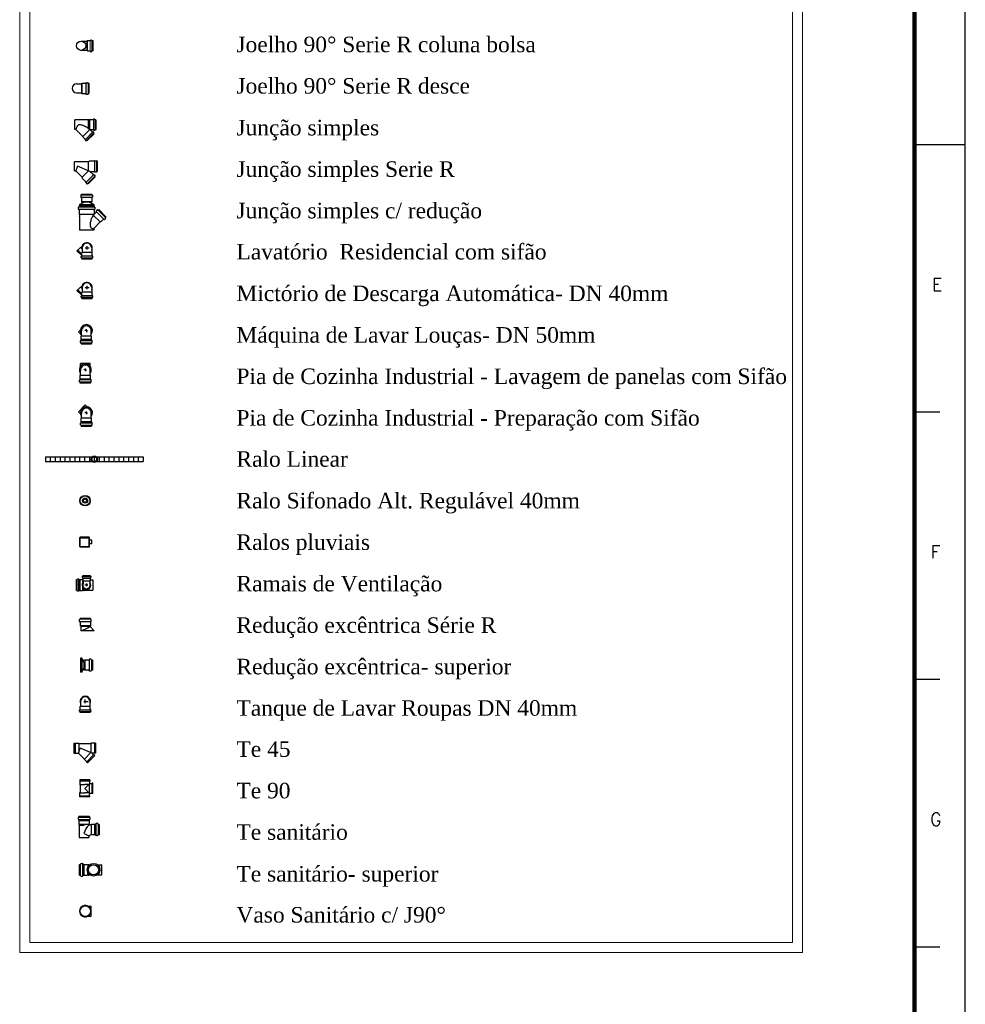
# Model space of a CAD drawing. Header units: millimetres. Extents: x 481 to 729890, y -1 to 83.
# Tile 59 of 60: x 610 to 628, y 45 to 64. Entities that reach past the tile are written whole.
import ezdxf

# ---------------------------------------------------------------- set-up
doc = ezdxf.new("R2010")
doc.units = ezdxf.units.MM
doc.header["$MEASUREMENT"] = 0
for name, color, linetype, lineweight in [('DI-Níveis', 7, 'Continuous', 20), ('DI-Textos', 7, 'Continuous', 20), ('Simbolos', 1, 'Continuous', 30), ('SIMBOLOS INT', 8, 'Continuous', 5), ('Simbolos_int', 1, 'Continuous', 30)]:
    doc.layers.add(name, color=color, linetype=linetype, lineweight=lineweight)
doc.layers.add('Margem', color=4, linetype='Continuous')
doc.styles.add('ROMANS', font='ROMANS')
doc.styles.add('TimesNewRoman', font='times.ttf')

msp = doc.modelspace()

# ---------------------------------------------------------------- linework, layer by layer
at = {"color": 1}
for p, q in [((610.1499, 55.7136), (610.1499, 55.6242)), ((610.1499, 55.7136), (612.0744, 55.7136)), ((610.1499, 55.6242), (612.0744, 55.6242)), ((610.2465, 55.7136), (610.2465, 55.6242)), ((610.3432, 55.7136), (610.3432, 55.6242)), ((610.4384, 55.7136), (610.4384, 55.6242)), ((610.535, 55.7136), (610.535, 55.6242)), ((610.6317, 55.7136), (610.6317, 55.6242)), ((610.7269, 55.7136), (610.7269, 55.6242)), ((610.8236, 55.7136), (610.8236, 55.6242)), ((610.9202, 55.7136), (610.9202, 55.6242)), ((611.0155, 55.7136), (611.0155, 55.6242)), ((611.1121, 55.7136), (611.1121, 55.6242)), ((611.2088, 55.7136), (611.2088, 55.6242)), ((611.304, 55.7136), (611.304, 55.6242)), ((611.4006, 55.7136), (611.4006, 55.6242)), ((611.4973, 55.7136), (611.4973, 55.6242)), ((611.5925, 55.7136), (611.5925, 55.6242)), ((611.6892, 55.7136), (611.6892, 55.6242)), ((611.7858, 55.7136), (611.7858, 55.6242)), ((611.881, 55.7136), (611.881, 55.6242)), ((611.9777, 55.7136), (611.9777, 55.6242)), ((612.0744, 55.7136), (612.0744, 55.6242))]:
    msp.add_line(p, q, dxfattribs=at)
at = {"layer": 'DI-Níveis', "linetype": 'Continuous'}
for p, q in [((609.6443, 80.2044), (609.6443, 45.9713)), ((625.0443, 80.2044), (625.0443, 45.9713)), ((609.8443, 80.0044), (609.8443, 46.1713)), ((624.8443, 80.0044), (624.8443, 46.1713)), ((609.8443, 46.1713), (624.8443, 46.1713)), ((609.6443, 45.9713), (625.0443, 45.9713))]:
    msp.add_line(p, q, dxfattribs=at)
at = {"layer": 'Margem', "color": 1}
for p, q in [((628.2443, -1.2193), (628.2443, 82.8807)), ((627.2443, 61.8557), (628.2443, 61.8557)), ((627.2443, 56.5994), (627.7443, 56.5994)), ((627.2443, 51.3432), (627.7443, 51.3432)), ((627.2443, 46.0869), (627.7443, 46.0869))]:
    msp.add_line(p, q, dxfattribs=at)
at = {"layer": 'Margem', "lineweight": 100}
msp.add_line((627.2443, 81.8807), (627.2443, -0.2193), dxfattribs=at)
at = {"layer": 'Simbolos'}
for p, q in [((610.8528, 63.8873), (610.9674, 63.8873)), ((610.9674, 63.8873), (610.9765, 63.8963)), ((610.9765, 63.8963), (611.0274, 63.8963)), ((611.0292, 63.8963), (611.0292, 63.9054)), ((611.031, 63.9073), (611.0601, 63.9073)), ((611.0638, 63.9054), (611.0638, 63.8963)), ((611.0638, 63.8963), (611.0801, 63.8963)), ((611.0801, 63.8963), (611.0801, 63.6963)), ((610.8528, 63.7054), (610.9674, 63.7054)), ((610.9674, 63.7054), (610.9765, 63.6963)), ((610.9765, 63.6963), (611.0274, 63.6963)), ((611.0292, 63.6963), (611.0292, 63.6873)), ((611.031, 63.6854), (611.0601, 63.6854)), ((611.0638, 63.6873), (611.0638, 63.6963)), ((611.0638, 63.6963), (611.0801, 63.6963)), ((610.763, 63.0465), (610.8577, 63.0465)), ((610.8577, 63.0465), (610.8682, 63.057)), ((610.8682, 63.057), (610.9419, 63.057)), ((610.9445, 63.0596), (610.9472, 63.0649)), ((610.9498, 63.0675), (610.9866, 63.0675)), ((610.9893, 63.0649), (610.9919, 63.0596)), ((610.9945, 63.057), (611.0077, 63.057)), ((611.0077, 63.057), (611.0077, 62.857)), ((610.763, 62.8675), (610.8577, 62.8675)), ((610.8577, 62.8675), (610.8682, 62.857)), ((610.8682, 62.857), (610.9419, 62.857)), ((610.9445, 62.8544), (610.9472, 62.8491)), ((610.9498, 62.8465), (610.9866, 62.8465)), ((610.9893, 62.8491), (610.9919, 62.8544)), ((610.9945, 62.857), (611.0077, 62.857)), ((610.9988, 62.3365), (610.7308, 62.3365)), ((611.0063, 62.3403), (610.9988, 62.3403)), ((610.9988, 62.3365), (610.9988, 62.3403)), ((611.0063, 62.3365), (611.0063, 62.3403)), ((611.0233, 62.3365), (611.0063, 62.3365)), ((611.0271, 62.3422), (611.0233, 62.3365)), ((611.0931, 62.3422), (611.0271, 62.3422)), ((611.0969, 62.3441), (611.0969, 62.3516)), ((611.1214, 62.3535), (611.0988, 62.3535)), ((611.1252, 62.3441), (611.1233, 62.3516)), ((611.1403, 62.3422), (611.129, 62.3422)), ((611.1403, 62.3422), (611.1403, 62.1422)), ((610.7516, 62.1478), (610.7308, 62.1478)), ((610.8874, 62.012), (610.7516, 62.1478)), ((610.9988, 62.1629), (610.9988, 62.1705)), ((611.0063, 62.1573), (610.9988, 62.1629)), ((611.0063, 62.1573), (611.0063, 62.1648)), ((611.0761, 62.0988), (611.0365, 62.1384)), ((611.0931, 62.1422), (611.0384, 62.1422)), ((611.0969, 62.1403), (611.0969, 62.1327)), ((611.1214, 62.1309), (611.0988, 62.1309)), ((611.1252, 62.1403), (611.1233, 62.1327)), ((611.1403, 62.1422), (611.129, 62.1422)), ((610.8874, 62.0044), (610.8874, 62.012)), ((610.9346, 61.9573), (610.8874, 62.0044)), ((610.9346, 61.9535), (610.9308, 61.9497)), ((610.9459, 61.9309), (610.9308, 61.946)), ((610.9554, 61.9327), (610.9497, 61.929)), ((610.9667, 61.9252), (610.9591, 61.9327)), ((611.1082, 62.0667), (610.9667, 61.9252)), ((611.0799, 62.0988), (611.0837, 62.1026)), ((611.1025, 62.0875), (611.0874, 62.1026)), ((611.1007, 62.078), (611.1044, 62.0837)), ((611.1082, 62.0667), (611.1007, 62.0743)), ((610.9967, 61.5157), (610.7234, 61.5157)), ((610.7834, 61.4257), (610.7467, 61.3357)), ((611.0267, 61.3257), (610.7834, 61.4257)), ((610.9934, 61.5157), (610.9967, 61.5157)), ((611.0101, 61.5257), (610.9967, 61.5157)), ((611.1134, 61.5257), (611.0101, 61.5257)), ((611.1234, 61.5357), (611.1567, 61.5357)), ((611.1601, 61.529), (611.1601, 61.5323)), ((611.1734, 61.5257), (611.1667, 61.5257)), ((611.1734, 61.3257), (611.1734, 61.5257)), ((610.7234, 61.3357), (610.7467, 61.3357)), ((610.7467, 61.3357), (610.8734, 61.2123)), ((610.8734, 61.2123), (610.8734, 61.1923)), ((610.8734, 61.1923), (610.9467, 61.119)), ((610.9901, 61.079), (611.1301, 61.219)), ((611.0901, 61.2623), (611.0267, 61.3257)), ((611.0267, 61.3257), (611.1134, 61.3257)), ((611.1034, 61.2623), (611.1267, 61.2423)), ((611.1234, 61.3157), (611.1567, 61.3157)), ((611.1234, 61.2323), (611.1267, 61.2357)), ((611.1301, 61.219), (611.1234, 61.2257)), ((611.1601, 61.3223), (611.1601, 61.319)), ((611.1734, 61.3257), (611.1667, 61.3257)), ((610.9467, 61.1057), (610.9667, 61.0823)), ((610.9767, 61.0857), (610.9734, 61.0823)), ((610.9901, 61.079), (610.9834, 61.0857)), ((610.8442, 60.8558), (610.8442, 60.8224)), ((610.847, 60.8585), (610.8581, 60.8613)), ((610.847, 60.8197), (610.8553, 60.8197)), ((610.8608, 60.8807), (610.8608, 60.8669)), ((610.8608, 60.8807), (611.0607, 60.8807)), ((610.8608, 60.8141), (610.8608, 60.7336)), ((611.0607, 60.8807), (611.0607, 60.8669)), ((611.0607, 60.8141), (611.0607, 60.7336)), ((611.0746, 60.8585), (611.0635, 60.8613)), ((611.0746, 60.8197), (611.0663, 60.8197)), ((611.0774, 60.8558), (611.0774, 60.8224)), ((610.797, 60.6198), (610.797, 60.5865)), ((610.8109, 60.6253), (610.7998, 60.6226)), ((610.8109, 60.5837), (610.7998, 60.5837)), ((610.8136, 60.6475), (610.8136, 60.6309)), ((610.8136, 60.6475), (611.1079, 60.6475)), ((610.8136, 60.5781), (610.8136, 60.5476)), ((610.822, 60.6725), (610.8747, 60.7031)), ((610.822, 60.6725), (610.822, 60.6475)), ((610.8608, 60.7336), (610.8664, 60.7281)), ((610.8664, 60.7281), (610.8664, 60.7003)), ((611.0996, 60.6725), (611.0468, 60.7031)), ((611.0607, 60.7336), (611.0552, 60.7281)), ((611.0552, 60.7281), (611.0552, 60.7003)), ((611.0996, 60.6725), (611.0996, 60.6475)), ((611.1079, 60.6475), (611.1079, 60.6309)), ((611.1079, 60.5781), (611.1079, 60.5476)), ((611.1107, 60.6253), (611.1218, 60.6226)), ((611.1107, 60.5837), (611.1218, 60.5837)), ((611.1246, 60.6198), (611.1246, 60.5865)), ((610.8136, 60.5476), (610.8136, 60.481)), ((610.8136, 60.481), (610.822, 60.4754)), ((610.822, 60.4504), (610.8164, 60.4504)), ((610.8164, 60.4504), (610.8164, 60.4393)), ((610.822, 60.4393), (610.8164, 60.4393)), ((610.822, 60.4754), (610.822, 60.4504)), ((610.822, 60.4393), (610.822, 60.1728)), ((611.0885, 60.4504), (611.0829, 60.4393)), ((611.1079, 60.5476), (611.1079, 60.4949)), ((611.1523, 60.5282), (611.1135, 60.4921)), ((611.169, 60.5698), (611.1468, 60.5476)), ((611.1468, 60.5421), (611.1523, 60.5337)), ((611.1745, 60.5698), (611.1829, 60.5643)), ((611.1995, 60.5754), (611.1884, 60.5643)), ((611.1995, 60.5754), (611.3411, 60.4338)), ((611.2939, 60.3866), (611.2384, 60.3311)), ((611.3078, 60.381), (611.2995, 60.3866)), ((611.3355, 60.4033), (611.3133, 60.381)), ((611.3411, 60.4338), (611.33, 60.4227)), ((611.3355, 60.4088), (611.33, 60.4171)), ((611.2273, 60.3311), (611.0996, 60.2034)), ((611.0996, 60.2034), (611.0996, 60.1728)), ((611.2384, 60.3311), (611.2273, 60.3311)), ((610.7911, 59.7793), (610.8385, 59.8268)), ((610.8385, 59.8268), (610.8453, 59.8268)), ((610.8724, 59.8539), (610.8453, 59.8268)), ((610.8758, 59.82), (610.8758, 59.7759)), ((611.0623, 59.82), (611.0623, 59.7759)), ((610.7708, 59.7658), (610.7843, 59.7793)), ((610.7708, 59.7658), (610.8691, 59.6708)), ((610.7843, 59.7793), (610.7911, 59.7793)), ((610.8555, 59.6302), (610.8555, 59.6539)), ((610.8589, 59.6573), (610.8657, 59.6573)), ((610.8589, 59.6268), (610.8657, 59.6234)), ((610.8691, 59.7251), (610.8758, 59.7319)), ((610.8691, 59.6607), (610.8691, 59.7251)), ((610.8691, 59.6064), (610.8691, 59.62)), ((610.8758, 59.7759), (610.8758, 59.7319)), ((611.0623, 59.7759), (611.0623, 59.7319)), ((611.0691, 59.7251), (611.0623, 59.7319)), ((611.0691, 59.6607), (611.0691, 59.7251)), ((611.0691, 59.6064), (611.0691, 59.62)), ((611.0792, 59.6573), (611.0724, 59.6573)), ((611.0792, 59.6268), (611.0724, 59.6234)), ((611.0826, 59.6302), (611.0826, 59.6539)), ((610.8691, 59.6064), (611.0691, 59.6064)), ((610.7911, 59.0002), (610.8385, 59.0477)), ((610.8385, 59.0477), (610.8453, 59.0477)), ((610.8724, 59.0748), (610.8453, 59.0477)), ((610.8758, 59.0409), (610.8758, 58.9968)), ((611.0623, 59.0409), (611.0623, 58.9968)), ((610.7708, 58.9866), (610.7843, 59.0002)), ((610.7708, 58.9866), (610.8691, 58.8917)), ((610.7843, 59.0002), (610.7911, 59.0002)), ((610.8555, 58.8511), (610.8555, 58.8748)), ((610.8589, 58.8782), (610.8657, 58.8782)), ((610.8589, 58.8477), (610.8657, 58.8443)), ((610.8691, 58.946), (610.8758, 58.9527)), ((610.8691, 58.8816), (610.8691, 58.946)), ((610.8691, 58.8273), (610.8691, 58.8409)), ((610.8758, 58.9968), (610.8758, 58.9527)), ((611.0623, 58.9968), (611.0623, 58.9527)), ((611.0691, 58.946), (611.0623, 58.9527)), ((611.0691, 58.8816), (611.0691, 58.946)), ((611.0691, 58.8273), (611.0691, 58.8409)), ((611.0792, 58.8782), (611.0724, 58.8782)), ((611.0792, 58.8477), (611.0724, 58.8443)), ((611.0826, 58.8511), (611.0826, 58.8748)), ((610.8691, 58.8273), (611.0691, 58.8273)), ((610.8394, 58.2123), (610.8005, 58.1734)), ((610.8561, 58.0845), (610.8616, 58.0901)), ((610.8561, 58.0206), (610.8561, 58.0845)), ((610.8616, 58.0901), (610.8616, 58.1845)), ((611.0505, 58.0901), (611.0505, 58.1845)), ((611.0561, 58.0845), (611.0505, 58.0901)), ((611.0561, 58.0206), (611.0561, 58.0845)), ((610.8394, 57.9623), (610.8394, 57.9956)), ((610.8422, 57.9984), (610.8505, 57.9984)), ((610.8422, 57.9595), (610.8533, 57.9567)), ((610.8561, 58.004), (610.8561, 58.0206)), ((610.8561, 57.9373), (610.8561, 57.9512)), ((610.8561, 57.9373), (611.0561, 57.9373)), ((611.0561, 58.004), (611.0561, 58.0206)), ((611.0561, 57.9373), (611.0561, 57.9512)), ((611.07, 57.9595), (611.0589, 57.9567)), ((611.07, 57.9984), (611.0616, 57.9984)), ((611.0727, 57.9623), (611.0727, 57.9956)), ((610.8419, 57.4968), (610.8419, 57.5524)), ((611.0308, 57.4968), (611.0308, 57.5524)), ((610.8363, 57.3135), (610.8419, 57.319)), ((610.8363, 57.2496), (610.8363, 57.3135)), ((610.8419, 57.319), (610.8419, 57.4135)), ((611.0308, 57.319), (611.0308, 57.4135)), ((611.0363, 57.3135), (611.0308, 57.319)), ((611.0363, 57.2496), (611.0363, 57.3135)), ((610.8196, 57.1913), (610.8196, 57.2246)), ((610.8224, 57.2274), (610.8308, 57.2274)), ((610.8224, 57.1885), (610.8335, 57.1857)), ((610.8363, 57.2329), (610.8363, 57.2496)), ((610.8363, 57.1663), (610.8363, 57.1802)), ((611.0363, 57.1663), (610.8363, 57.1663)), ((611.0363, 57.2329), (611.0363, 57.2496)), ((611.0363, 57.1663), (611.0363, 57.1802)), ((611.0502, 57.1885), (611.0391, 57.1857)), ((611.0502, 57.2274), (611.0419, 57.2274)), ((611.053, 57.1913), (611.053, 57.2246)), ((610.9727, 56.6961), (610.9339, 56.735)), ((610.8394, 56.5628), (610.8005, 56.6016)), ((610.8616, 56.4739), (610.8616, 56.5683)), ((611.0505, 56.4739), (611.0505, 56.5683)), ((610.8394, 56.3461), (610.8394, 56.3794)), ((610.8422, 56.3822), (610.8505, 56.3822)), ((610.8422, 56.3433), (610.8533, 56.3405)), ((610.8561, 56.4683), (610.8616, 56.4739)), ((610.8561, 56.4044), (610.8561, 56.4683)), ((610.8561, 56.3878), (610.8561, 56.4044)), ((610.8561, 56.3211), (610.8561, 56.335)), ((610.8561, 56.3211), (611.0561, 56.3211)), ((611.0561, 56.4683), (611.0505, 56.4739)), ((611.0561, 56.4044), (611.0561, 56.4683)), ((611.0561, 56.3878), (611.0561, 56.4044)), ((611.0561, 56.3211), (611.0561, 56.335)), ((611.07, 56.3433), (611.0589, 56.3405)), ((611.07, 56.3822), (611.0616, 56.3822)), ((611.0727, 56.3461), (611.0727, 56.3794)), ((610.8272, 53.9527), (610.8272, 54.1258)), ((611.0104, 54.1359), (610.8373, 54.1359)), ((611.0205, 53.9527), (611.0205, 54.1258)), ((611.0609, 54.0753), (611.0205, 54.0753)), ((611.0609, 54.0032), (611.0205, 54.0032)), ((611.0638, 54.0061), (611.0638, 54.0724)), ((611.0104, 53.9426), (610.8373, 53.9426)), ((610.7621, 53.0904), (610.7621, 53.3024)), ((610.7621, 53.3024), (610.7741, 53.3024)), ((610.7781, 53.3044), (610.7801, 53.3124)), ((610.7821, 53.3144), (610.8061, 53.3144)), ((610.8081, 53.3044), (610.8081, 53.3124)), ((610.8121, 53.3024), (610.8341, 53.3024)), ((610.8341, 53.3024), (610.8821, 53.3024)), ((610.8741, 53.3644), (610.8741, 53.3404)), ((610.8761, 53.3664), (610.8841, 53.3684)), ((610.8761, 53.3384), (610.8821, 53.3384)), ((610.8821, 53.3024), (610.8861, 53.2984)), ((610.8861, 53.3824), (611.0301, 53.3824)), ((610.8861, 53.3824), (610.8861, 53.3724)), ((610.8861, 53.3344), (610.8861, 53.3224)), ((610.8861, 53.3224), (610.8861, 53.2764)), ((610.8861, 53.2764), (610.8901, 53.2724)), ((610.8901, 53.2724), (610.8901, 53.2244)), ((611.0301, 53.2764), (611.0261, 53.2724)), ((611.0261, 53.2724), (611.0261, 53.2244)), ((611.0301, 53.3824), (611.0301, 53.3724)), ((611.0301, 53.3344), (611.0301, 53.3224)), ((611.0301, 53.3224), (611.0301, 53.2764)), ((611.0301, 53.2964), (611.0821, 53.2964)), ((611.0401, 53.3664), (611.0321, 53.3684)), ((611.0401, 53.3384), (611.0341, 53.3384)), ((611.0421, 53.3644), (611.0421, 53.3404)), ((610.7621, 53.0904), (610.7741, 53.0904)), ((610.7781, 53.0884), (610.7801, 53.0804)), ((610.7821, 53.0784), (610.8061, 53.0784)), ((610.8081, 53.0884), (610.8081, 53.0804)), ((610.8121, 53.0904), (610.8341, 53.0904)), ((610.8341, 53.0904), (610.8821, 53.0904)), ((610.8821, 53.0904), (610.8861, 53.0964)), ((610.8861, 53.0964), (610.9041, 53.0964)), ((610.9041, 53.0944), (610.9041, 53.0904)), ((610.9041, 53.0904), (610.9121, 53.0904)), ((610.9141, 53.0944), (610.9121, 53.0904)), ((610.9141, 53.0964), (611.0821, 53.0964)), ((610.8205, 52.4766), (610.8205, 52.5161)), ((610.8232, 52.5187), (610.8337, 52.5214)), ((610.8232, 52.4714), (610.8337, 52.4714)), ((611.0363, 52.5372), (610.8363, 52.5372)), ((610.8363, 52.524), (610.8363, 52.5372)), ((610.8363, 52.4687), (610.8363, 52.395)), ((611.0363, 52.524), (611.0363, 52.5372)), ((611.0363, 52.4687), (611.0363, 52.395)), ((611.0495, 52.5187), (611.0389, 52.5214)), ((611.0495, 52.4714), (611.0389, 52.4714)), ((611.0521, 52.4766), (611.0521, 52.5161)), ((610.8468, 52.3845), (610.8363, 52.395)), ((611.0363, 52.395), (610.8363, 52.395)), ((610.8468, 52.3845), (610.8468, 52.295)), ((611.031, 52.3898), (611.0363, 52.395)), ((611.1126, 52.2977), (611.031, 52.3793)), ((611.1126, 52.2977), (611.1126, 52.295)), ((610.8645, 51.759), (610.8395, 51.759)), ((610.8645, 51.759), (610.895, 51.7062)), ((610.92, 51.7146), (610.8923, 51.7146)), ((610.9284, 51.7201), (610.92, 51.7146)), ((611.0089, 51.7201), (610.9284, 51.7201)), ((611.0117, 51.734), (611.0117, 51.7257)), ((611.0478, 51.7368), (611.0173, 51.7368)), ((611.0534, 51.734), (611.0561, 51.7229)), ((611.0756, 51.7201), (611.0589, 51.7201)), ((611.0756, 51.7201), (611.0756, 51.5201)), ((610.8645, 51.4812), (610.8395, 51.4812)), ((610.8645, 51.4812), (610.895, 51.534)), ((610.92, 51.5257), (610.8923, 51.5257)), ((610.9284, 51.5201), (610.92, 51.5257)), ((611.0089, 51.5201), (610.9284, 51.5201)), ((611.0117, 51.5062), (611.0117, 51.5146)), ((611.0478, 51.5035), (611.0173, 51.5035)), ((611.0534, 51.5062), (611.0561, 51.5173)), ((611.0756, 51.5201), (611.0589, 51.5201)), ((610.8402, 50.9053), (610.8402, 50.8612)), ((611.0266, 50.9053), (611.0266, 50.8612)), ((610.8199, 50.7154), (610.8199, 50.7358)), ((610.8233, 50.7426), (610.83, 50.7426)), ((610.8233, 50.7121), (610.83, 50.7087)), ((610.8334, 50.8104), (610.8402, 50.8171)), ((610.8334, 50.7459), (610.8334, 50.8104)), ((610.8402, 50.8612), (610.8402, 50.8171)), ((611.0266, 50.8612), (611.0266, 50.8171)), ((611.0334, 50.8104), (611.0266, 50.8171)), ((611.0334, 50.7459), (611.0334, 50.8104)), ((611.0436, 50.7426), (611.0368, 50.7426)), ((611.0436, 50.7121), (611.0368, 50.7087)), ((611.047, 50.7154), (611.047, 50.7358)), ((610.8334, 50.6917), (610.8334, 50.7053)), ((611.0334, 50.6917), (610.8334, 50.6917)), ((611.0334, 50.6917), (611.0334, 50.7053)), ((610.7127, 50.0885), (610.7127, 49.8885)), ((610.7127, 50.0885), (610.7294, 50.0885)), ((610.7294, 50.0885), (610.7361, 50.0851)), ((610.7361, 50.0851), (610.8027, 50.0851)), ((610.7994, 49.8918), (610.8327, 49.9885)), ((610.8027, 50.0851), (610.8061, 50.0785)), ((610.8061, 50.0785), (611.0427, 50.0785)), ((611.0727, 49.8885), (610.8327, 49.9885)), ((611.0494, 50.0851), (611.0427, 50.0785)), ((611.1161, 50.0851), (611.0494, 50.0851)), ((611.1194, 50.0885), (611.1161, 50.0851)), ((611.1361, 50.0885), (611.1194, 50.0885)), ((611.1361, 50.0885), (611.1361, 49.8885)), ((610.7127, 49.8885), (610.7294, 49.8885)), ((610.7294, 49.8885), (610.7361, 49.8918)), ((610.7361, 49.8918), (610.7961, 49.8918)), ((610.9161, 49.7751), (610.8027, 49.8885)), ((610.9161, 49.7685), (610.9161, 49.7751)), ((610.9627, 49.7218), (610.9161, 49.7685)), ((610.9761, 49.7018), (611.1194, 49.8451)), ((611.0994, 49.8585), (611.0727, 49.8851)), ((611.1161, 49.8918), (611.0761, 49.8918)), ((611.1061, 49.8585), (611.0994, 49.8585)), ((611.1194, 49.8451), (611.1061, 49.8585)), ((611.1194, 49.8885), (611.1161, 49.8918)), ((611.1361, 49.8885), (611.1194, 49.8885)), ((610.9627, 49.7151), (610.9627, 49.7218)), ((610.9761, 49.7018), (610.9627, 49.7151)), ((611.0255, 49.3652), (610.8255, 49.3652)), ((610.8255, 49.3652), (610.8255, 49.343)), ((611.0255, 49.3652), (611.0255, 49.343)), ((610.8255, 49.343), (610.8255, 49.2763)), ((610.8255, 49.2763), (610.8366, 49.2708)), ((610.8366, 49.2708), (610.8366, 49.1208)), ((611.0144, 49.2874), (610.9255, 49.1985)), ((611.0144, 49.0985), (610.9255, 49.1985)), ((611.0144, 49.343), (611.0144, 49.2985)), ((611.0255, 49.343), (611.0144, 49.343)), ((611.07, 49.2874), (611.0255, 49.2874)), ((611.0811, 49.2985), (611.07, 49.2985)), ((611.07, 49.2985), (611.07, 49.2874)), ((611.0811, 49.0985), (611.0811, 49.2985)), ((610.8255, 49.1097), (610.8366, 49.1208)), ((610.8255, 49.0485), (610.8255, 49.1097)), ((610.8255, 49.0319), (610.8255, 49.0485)), ((611.0255, 49.0319), (610.8255, 49.0319)), ((611.0144, 49.0485), (611.0144, 49.0874)), ((611.0255, 49.0485), (611.0144, 49.0485)), ((611.07, 49.0985), (611.0255, 49.0985)), ((611.0255, 49.0319), (611.0255, 49.0485)), ((611.0811, 49.0985), (611.07, 49.0985)), ((610.7938, 48.6245), (610.7938, 48.594)), ((610.7966, 48.6301), (610.8077, 48.6329)), ((610.7966, 48.5884), (610.8049, 48.5884)), ((610.8105, 48.6523), (611.0105, 48.6523)), ((610.8105, 48.6523), (610.8105, 48.6357)), ((610.8105, 48.5857), (610.8105, 48.5662)), ((611.0105, 48.6523), (611.0105, 48.6357)), ((611.0105, 48.5857), (611.0105, 48.5662)), ((611.0243, 48.6301), (611.0132, 48.6329)), ((611.0243, 48.5884), (611.016, 48.5884)), ((611.0271, 48.6245), (611.0271, 48.594)), ((610.8105, 48.5662), (610.8105, 48.5051)), ((610.8105, 48.5051), (610.816, 48.4968)), ((610.8105, 48.4884), (610.8105, 48.4773)), ((610.816, 48.4884), (610.8105, 48.4884)), ((610.816, 48.4773), (610.8105, 48.4773)), ((610.816, 48.4968), (610.816, 48.4884)), ((610.816, 48.4773), (610.816, 48.2329)), ((611.0105, 48.5051), (611.0049, 48.4968)), ((611.0049, 48.4968), (611.0049, 48.4773)), ((611.0105, 48.5662), (611.0105, 48.5051)), ((611.0577, 48.4884), (611.0521, 48.4829)), ((611.1188, 48.4884), (611.0577, 48.4884)), ((611.1216, 48.4884), (611.1188, 48.4884)), ((611.1382, 48.4884), (611.1216, 48.4884)), ((611.141, 48.5023), (611.141, 48.494)), ((611.1771, 48.5051), (611.1466, 48.5051)), ((611.1827, 48.5023), (611.1855, 48.4912)), ((611.2049, 48.4884), (611.1882, 48.4884)), ((611.2049, 48.4884), (611.2049, 48.2884)), ((610.9105, 48.3134), (611.0049, 48.2662)), ((611.0049, 48.2662), (611.0049, 48.2329)), ((611.0577, 48.2884), (611.0549, 48.2912)), ((611.1188, 48.2884), (611.0577, 48.2884)), ((611.1216, 48.2884), (611.1188, 48.2884)), ((611.1382, 48.2884), (611.1216, 48.2884)), ((611.141, 48.2745), (611.141, 48.2829)), ((611.1771, 48.2718), (611.1466, 48.2718)), ((611.1827, 48.2745), (611.1855, 48.2857)), ((611.2049, 48.2884), (611.1882, 48.2884)), ((610.8185, 47.4922), (610.8185, 47.704)), ((610.8185, 47.704), (610.8362, 47.704)), ((610.842, 47.7187), (610.8391, 47.7069)), ((610.8479, 47.7216), (610.8803, 47.7216)), ((610.8862, 47.7187), (610.8862, 47.7099)), ((610.8891, 47.704), (610.9097, 47.704)), ((610.9097, 47.704), (610.9744, 47.704)), ((610.9744, 47.704), (610.9832, 47.6981)), ((610.9832, 47.6981), (611.0215, 47.6981)), ((610.992, 47.6981), (610.992, 47.704)), ((610.992, 47.704), (611.0038, 47.704)), ((611.0038, 47.6981), (611.0038, 47.704)), ((611.1744, 47.6981), (611.2626, 47.6981)), ((610.8185, 47.4922), (610.8362, 47.4922)), ((610.842, 47.4775), (610.8391, 47.4893)), ((610.8479, 47.4746), (610.8803, 47.4746)), ((610.8862, 47.4775), (610.8862, 47.4863)), ((610.8891, 47.4922), (610.9097, 47.4922)), ((610.9097, 47.4922), (610.9744, 47.4922)), ((610.9744, 47.4922), (610.9832, 47.4981)), ((610.9832, 47.4981), (611.0215, 47.4981)), ((610.992, 47.4981), (610.992, 47.4922)), ((610.992, 47.4922), (611.0038, 47.4922)), ((611.0038, 47.4981), (611.0038, 47.4922)), ((611.1744, 47.4981), (611.2626, 47.4981)), ((610.9877, 46.884), (611.0524, 46.884)), ((610.9877, 46.684), (611.0524, 46.684))]:
    msp.add_line(p, q, dxfattribs=at)
for centre, radius in [((610.8528, 63.7963), 0.0915), ((610.9301, 54.8541), 0.1029), ((610.9301, 54.8541), 0.05), ((611.0979, 47.5981), 0.1247)]:
    msp.add_circle(centre, radius, dxfattribs=at)
at = {"layer": 'Simbolos', "color": 1}
msp.add_circle((611.1121, 55.6689), 0.0612, dxfattribs=at)
at = {"layer": 'Simbolos'}
for centre, radius, start, end in [((611.0274, 63.8963), 0.00121, 270, 0), ((611.031, 63.9054), 0.00242, 90, 180), ((611.0601, 63.9054), 0.00242, 0, 90), ((611.0638, 63.8963), 0.00121, 180, 270), ((611.0274, 63.6963), 0.00121, 0, 90), ((611.031, 63.6873), 0.00242, 180, 270), ((611.0601, 63.6873), 0.00242, 270, 0), ((611.0638, 63.6963), 0.00121, 90, 180), ((610.763, 62.957), 0.0889, 90, 270), ((610.9419, 63.0596), 0.00351, 270, 355), ((610.9498, 63.0649), 0.00351, 90, 175), ((610.9866, 63.0649), 0.00351, 15, 90), ((610.9945, 63.0596), 0.00351, 195, 270), ((610.9419, 62.8544), 0.00351, 5, 90), ((610.9498, 62.8491), 0.00351, 185, 270), ((610.9866, 62.8491), 0.00351, 270, 345), ((610.9945, 62.8544), 0.00351, 90, 165), ((611.0931, 62.3441), 0.00252, 270, 355), ((611.0988, 62.3516), 0.00252, 90, 175), ((611.1214, 62.3516), 0.00252, 15, 90), ((611.129, 62.3441), 0.00252, 195, 270), ((610.8931, 62.1384), 0.1417, 174.852, 176.341), ((610.8931, 62.1384), 0.1417, 158.924, 174.852), ((610.8591, 62.1516), 0.1038, 140.286, 158.924), ((610.8365, 62.1686), 0.0757, 115.866, 140.286), ((610.8252, 62.195), 0.0474, 94.1353, 115.866), ((610.8157, 62.0743), 0.1681, 74.86, 88.4013), ((610.7667, 61.8931), 0.3559, 64.3358, 74.86), ((610.6422, 61.6327), 0.6437, 56.5155, 64.3358), ((610.6422, 61.6327), 0.6437, 56.458, 56.5155), ((610.6422, 61.6327), 0.6437, 52.1821, 55.594), ((611.0384, 62.1403), 0.00252, 90, 225), ((611.0931, 62.1403), 0.00252, 5, 90), ((611.0988, 62.1327), 0.00252, 185, 270), ((611.1214, 62.1327), 0.00252, 270, 345), ((611.129, 62.1403), 0.00252, 90, 165), ((610.9327, 61.9478), 0.00252, 140, 225), ((610.9327, 61.9554), 0.00252, 320, 45), ((610.9573, 61.9309), 0.00252, 45, 120), ((611.078, 62.1007), 0.00252, 225, 310), ((611.0856, 62.1007), 0.00252, 45, 130), ((611.1025, 62.0761), 0.00252, 150, 225), ((611.1025, 62.0856), 0.00252, 330, 45), ((610.9478, 61.9309), 0.00252, 225, 300), ((611.1134, 61.5323), 0.00444, 270, 355), ((611.1234, 61.5323), 0.00444, 90, 175), ((611.1567, 61.5323), 0.00444, 15, 90), ((611.1667, 61.5323), 0.00444, 195, 270), ((611.0934, 61.2657), 0.00444, 225, 310), ((611.1001, 61.259), 0.00444, 45, 130), ((611.1134, 61.319), 0.00444, 5, 90), ((611.1234, 61.319), 0.00444, 185, 270), ((611.1267, 61.229), 0.00444, 150, 225), ((611.1234, 61.239), 0.00444, 330, 45), ((611.1567, 61.319), 0.00444, 270, 345), ((611.1667, 61.319), 0.00444, 90, 165), ((610.9501, 61.109), 0.00444, 140, 225), ((610.9434, 61.1157), 0.00444, 320, 45), ((610.9701, 61.0857), 0.00444, 225, 300), ((610.9801, 61.0823), 0.00444, 45, 120), ((610.847, 60.8558), 0.0037, 105, 180), ((610.847, 60.8224), 0.0037, 180, 265), ((610.8553, 60.8141), 0.0037, 0, 85), ((610.8553, 60.8669), 0.0037, 285, 0), ((611.0663, 60.8669), 0.0037, 180, 255), ((611.0663, 60.8141), 0.0037, 95, 180), ((611.0746, 60.8224), 0.0037, 275, 0), ((611.0746, 60.8558), 0.0037, 0, 75), ((610.7998, 60.6198), 0.0037, 105, 180), ((610.7998, 60.5865), 0.0037, 180, 265), ((610.8109, 60.5781), 0.0037, 0, 85), ((610.8109, 60.6309), 0.0037, 285, 0), ((610.9608, 60.5254), 0.1983, 64.154, 115.846), ((611.1107, 60.6309), 0.0037, 180, 255), ((611.1107, 60.5781), 0.0037, 95, 180), ((611.1218, 60.5865), 0.0037, 275, 0), ((611.1218, 60.6198), 0.0037, 0, 75), ((611.5049, 60.2089), 0.4872, 151.924, 160.305), ((611.5049, 60.2089), 0.4872, 149.386, 150.334), ((611.5049, 60.2089), 0.4872, 144.611, 149.386), ((611.1107, 60.4949), 0.0037, 180, 315), ((611.1495, 60.5448), 0.0037, 135, 220), ((611.1495, 60.531), 0.0037, 315, 40), ((611.1718, 60.567), 0.0037, 60, 135), ((611.1856, 60.567), 0.0037, 240, 315), ((611.2967, 60.3838), 0.0037, 50, 135), ((611.3328, 60.4199), 0.0037, 135, 210), ((611.3328, 60.406), 0.0037, 315, 30), ((611.194, 60.2867), 0.1637, 174.359, 197.738), ((611.3244, 60.2728), 0.2947, 160.305, 174.359), ((611.0885, 60.2533), 0.0532, 197.738, 239.386), ((611.0885, 60.2533), 0.0532, 239.386, 281.034), ((611.0663, 60.3616), 0.1637, 281.034, 281.67), ((611.3106, 60.3838), 0.0037, 230, 315), ((610.9674, 59.82), 0.093, 0, 180), ((610.8589, 59.6539), 0.00452, 95, 180), ((610.8589, 59.6302), 0.00452, 180, 255), ((610.8657, 59.6607), 0.00452, 275, 0), ((610.8657, 59.62), 0.00452, 0, 75), ((611.0724, 59.6607), 0.00452, 180, 265), ((611.0724, 59.62), 0.00452, 105, 180), ((611.0792, 59.6539), 0.00452, 0, 85), ((611.0792, 59.6302), 0.00452, 285, 0), ((610.9674, 59.0409), 0.093, 0, 180), ((610.8589, 58.8748), 0.00452, 95, 180), ((610.8589, 58.8511), 0.00452, 180, 255), ((610.8657, 58.8816), 0.00452, 275, 0), ((610.8657, 58.8409), 0.00452, 0, 75), ((611.0724, 58.8816), 0.00452, 180, 265), ((611.0724, 58.8409), 0.00452, 105, 180), ((611.0792, 58.8748), 0.00452, 0, 85), ((611.0792, 58.8511), 0.00452, 285, 0), ((610.9561, 58.1956), 0.0946, 352.826, 187.174), ((610.8422, 57.9956), 0.0037, 95, 180), ((610.8422, 57.9623), 0.0037, 180, 255), ((610.8505, 58.004), 0.0037, 275, 0), ((610.8505, 57.9512), 0.0037, 0, 75), ((611.0616, 58.004), 0.0037, 180, 265), ((611.0616, 57.9512), 0.0037, 105, 180), ((611.07, 57.9956), 0.0037, 0, 85), ((611.07, 57.9623), 0.0037, 285, 0), ((610.9363, 57.4246), 0.0946, 352.826, 187.174), ((610.8224, 57.2246), 0.0037, 95, 180), ((610.8224, 57.1913), 0.0037, 180, 255), ((610.8308, 57.2329), 0.0037, 275, 0), ((610.8308, 57.1802), 0.0037, 0, 75), ((611.0419, 57.2329), 0.0037, 180, 265), ((611.0419, 57.1802), 0.0037, 105, 180), ((611.0502, 57.2246), 0.0037, 0, 85), ((611.0502, 57.1913), 0.0037, 285, 0), ((610.9561, 56.5794), 0.0946, 352.826, 187.174), ((610.8422, 56.3794), 0.0037, 95, 180), ((610.8422, 56.3461), 0.0037, 180, 255), ((610.8505, 56.3878), 0.0037, 275, 0), ((610.8505, 56.335), 0.0037, 0, 75), ((611.0616, 56.3878), 0.0037, 180, 265), ((611.0616, 56.335), 0.0037, 105, 180), ((611.07, 56.3794), 0.0037, 0, 85), ((611.07, 56.3461), 0.0037, 285, 0), ((610.8373, 54.1258), 0.00962, 90, 180), ((611.0104, 54.1258), 0.00962, 0, 90), ((611.0609, 54.0724), 0.00289, 0, 90), ((611.0609, 54.0061), 0.00289, 270, 0), ((610.8373, 53.9527), 0.00962, 180, 270), ((611.0104, 53.9527), 0.00962, 270, 0), ((610.7741, 53.3044), 0.00267, 270, 345), ((610.7821, 53.3124), 0.00267, 90, 165), ((610.8061, 53.3124), 0.00267, 5, 90), ((610.8121, 53.3044), 0.00267, 185, 270), ((610.8761, 53.3644), 0.00267, 105, 180), ((610.8761, 53.3404), 0.00267, 180, 265), ((610.8821, 53.3344), 0.00267, 0, 85), ((610.8821, 53.3724), 0.00267, 285, 0), ((610.9581, 53.1964), 0.0729, 157.953, 22.0474), ((611.0341, 53.3724), 0.00267, 180, 255), ((611.0341, 53.3344), 0.00267, 95, 180), ((611.0401, 53.3404), 0.00267, 275, 0), ((611.0401, 53.3644), 0.00267, 0, 75), ((610.7741, 53.0884), 0.00267, 15, 90), ((610.7821, 53.0804), 0.00267, 195, 270), ((610.8061, 53.0804), 0.00267, 270, 355), ((610.8121, 53.0884), 0.00267, 90, 175), ((610.8232, 52.5161), 0.00351, 95, 180), ((610.8232, 52.4766), 0.00351, 180, 265), ((610.8337, 52.524), 0.00351, 275, 0), ((610.8337, 52.4687), 0.00351, 0, 85), ((611.0389, 52.524), 0.00351, 180, 265), ((611.0389, 52.4687), 0.00351, 95, 180), ((611.0495, 52.5161), 0.00351, 0, 85), ((611.0495, 52.4766), 0.00351, 275, 0), ((610.7705, 52.6924), 0.4003, 281.108, 310.113), ((611.0363, 52.3845), 0.00702, 135, 225), ((610.7173, 51.6201), 0.1984, 334.154, 25.846), ((611.0089, 51.7257), 0.0037, 270, 355), ((611.0173, 51.734), 0.0037, 90, 175), ((611.0478, 51.734), 0.0037, 15, 90), ((611.0589, 51.7257), 0.0037, 195, 270), ((611.0089, 51.5146), 0.0037, 5, 90), ((611.0173, 51.5062), 0.0037, 185, 270), ((611.0478, 51.5062), 0.0037, 270, 345), ((611.0589, 51.5146), 0.0037, 90, 165), ((610.9351, 50.9053), 0.093, 0, 180), ((610.8233, 50.7358), 0.00452, 95, 180), ((610.8233, 50.7154), 0.00452, 180, 255), ((610.83, 50.7459), 0.00452, 275, 0), ((610.83, 50.7053), 0.00452, 0, 75), ((611.0368, 50.7459), 0.00452, 180, 265), ((611.0368, 50.7053), 0.00452, 105, 180), ((611.0436, 50.7358), 0.00452, 0, 85), ((611.0436, 50.7154), 0.00452, 285, 0), ((610.7961, 49.8818), 0.00889, 45, 90), ((611.0761, 49.8885), 0.00444, 90, 225), ((611.0255, 49.2985), 0.0087, 180, 270), ((611.0255, 49.0874), 0.0087, 90, 180), ((610.7966, 48.6245), 0.0037, 105, 180), ((610.7966, 48.594), 0.0037, 180, 265), ((610.8049, 48.5857), 0.0037, 0, 85), ((610.8049, 48.6357), 0.0037, 285, 0), ((611.016, 48.6357), 0.0037, 180, 255), ((611.016, 48.5857), 0.0037, 95, 180), ((611.0243, 48.594), 0.0037, 275, 0), ((611.0243, 48.6245), 0.0037, 0, 75), ((611.2382, 48.2301), 0.3392, 133.631, 165.884), ((611.0077, 48.4773), 0.0037, 180, 286.278), ((611.1216, 48.0884), 0.4013, 99.9198, 106.278), ((611.1382, 48.494), 0.0037, 270, 355), ((611.1466, 48.5023), 0.0037, 90, 175), ((611.1771, 48.5023), 0.0037, 15, 90), ((611.1882, 48.494), 0.0037, 195, 270), ((611.1216, 48.0884), 0.2135, 108.479, 123.299), ((611.1382, 48.2829), 0.0037, 5, 90), ((611.1466, 48.2745), 0.0037, 185, 270), ((611.1771, 48.2745), 0.0037, 270, 345), ((611.1882, 48.2829), 0.0037, 90, 165), ((610.8362, 47.7099), 0.00392, 270, 345), ((610.8479, 47.7187), 0.00392, 90, 165), ((610.8803, 47.7187), 0.00392, 5, 90), ((610.8891, 47.7099), 0.00392, 185, 270), ((610.8362, 47.4863), 0.00392, 15, 90), ((610.8479, 47.4775), 0.00392, 195, 270), ((610.8803, 47.4775), 0.00392, 270, 355), ((610.8891, 47.4863), 0.00392, 90, 175), ((610.9348, 46.784), 0.113, 61.785, 298.215), ((610.9348, 46.784), 0.113, 298.215, 61.785)]:
    msp.add_arc(centre, radius, start, end, dxfattribs=at)
at = {"layer": 'SIMBOLOS INT'}
for p, q in [((610.9674, 63.7054), (610.9674, 63.8873)), ((610.9765, 63.8963), (610.9765, 63.6963)), ((611.0292, 63.8945), (611.0292, 63.6963)), ((611.0638, 63.8963), (611.0638, 63.6963))]:
    msp.add_line(p, q, dxfattribs=at)
at = {"layer": 'Simbolos_int'}
for p, q in [((610.8577, 63.0465), (610.8577, 62.8675)), ((610.8682, 63.057), (610.8682, 62.857)), ((610.9445, 63.057), (610.9445, 62.857)), ((610.9919, 63.057), (610.9919, 62.857)), ((610.7308, 62.1478), (610.7308, 62.3365)), ((610.9988, 62.1705), (610.9988, 62.3365)), ((611.0063, 62.1648), (611.0063, 62.3365)), ((611.0233, 62.1535), (611.0233, 62.3365)), ((611.0969, 62.3422), (611.0969, 62.1422)), ((611.1271, 62.3422), (611.1271, 62.1422)), ((610.8874, 62.012), (611.0271, 62.1497)), ((611.078, 62.0969), (610.9365, 61.9554)), ((611.0988, 62.0761), (610.9573, 61.9346)), ((610.7234, 61.3357), (610.7234, 61.5157)), ((610.9967, 61.3357), (610.9967, 61.5157)), ((611.1201, 61.3257), (611.1201, 61.5257)), ((611.1634, 61.3257), (611.1634, 61.5257)), ((610.8734, 61.2123), (610.9967, 61.3357)), ((610.9501, 61.1157), (611.0934, 61.259)), ((610.9801, 61.0857), (611.1234, 61.229)), ((610.8608, 60.8641), (611.0607, 60.8641)), ((610.8608, 60.8169), (611.0607, 60.8169)), ((610.8136, 60.6281), (611.1079, 60.6281)), ((610.8136, 60.5837), (611.1079, 60.5837)), ((610.822, 60.6725), (611.0996, 60.6725)), ((610.8608, 60.7336), (611.0607, 60.7336)), ((611.0968, 60.4754), (610.822, 60.4754)), ((611.0913, 60.4671), (611.2273, 60.3311)), ((611.1551, 60.531), (611.2967, 60.3894)), ((611.1856, 60.5643), (611.33, 60.4199)), ((611.0996, 60.1728), (610.822, 60.1728)), ((610.8453, 59.8268), (610.8657, 59.8064)), ((610.9301, 59.82), (611.008, 59.82)), ((610.9674, 59.8539), (610.9674, 59.7895)), ((610.7911, 59.7793), (610.8691, 59.7014)), ((611.0691, 59.6573), (610.8691, 59.6573)), ((611.0691, 59.6234), (610.8691, 59.6234)), ((611.0623, 59.7319), (610.8758, 59.7319)), ((610.8453, 59.0477), (610.8657, 59.0273)), ((610.9301, 59.0409), (611.008, 59.0409)), ((610.9674, 59.0748), (610.9674, 59.0104)), ((610.7911, 59.0002), (610.8691, 58.9222)), ((611.0691, 58.8782), (610.8691, 58.8782)), ((611.0691, 58.8443), (610.8691, 58.8443)), ((611.0623, 58.9527), (610.8758, 58.9527)), ((610.8616, 58.1095), (610.8005, 58.1734)), ((611.0505, 58.0901), (610.8616, 58.0901)), ((610.9561, 58.1956), (610.9227, 58.1956)), ((610.9561, 58.1956), (610.9561, 58.2234)), ((610.9561, 58.1956), (610.9783, 58.1956)), ((610.9561, 58.1956), (610.9561, 58.1679)), ((611.0561, 58.0206), (610.8561, 58.0206)), ((610.8561, 58.0012), (611.0561, 58.0012)), ((610.8561, 57.954), (611.0561, 57.954)), ((611.0308, 57.5524), (610.8419, 57.5524)), ((610.8419, 57.319), (611.0308, 57.319)), ((610.9363, 57.4246), (610.903, 57.4246)), ((610.9363, 57.4246), (610.9363, 57.4524)), ((610.9363, 57.4246), (610.9585, 57.4246)), ((610.9363, 57.4246), (610.9363, 57.3968)), ((610.8363, 57.2496), (611.0363, 57.2496)), ((611.0363, 57.2302), (610.8363, 57.2302)), ((611.0363, 57.1829), (610.8363, 57.1829)), ((610.8005, 56.6016), (610.9339, 56.735)), ((610.9561, 56.5794), (610.9227, 56.5794)), ((610.9561, 56.5794), (610.9561, 56.6072)), ((610.9561, 56.5794), (610.9783, 56.5794)), ((610.9561, 56.5794), (610.9561, 56.5516)), ((611.0561, 56.4044), (610.8561, 56.4044)), ((610.8561, 56.385), (611.0561, 56.385)), ((610.8561, 56.3378), (611.0561, 56.3378)), ((611.0505, 56.4739), (610.8616, 56.4739)), ((610.8373, 53.9585), (610.8373, 54.1201)), ((610.8431, 54.1258), (611.0047, 54.1258)), ((611.0104, 53.9585), (611.0104, 54.1201)), ((611.0609, 54.0032), (611.0609, 54.0753)), ((610.8431, 53.9527), (611.0047, 53.9527)), ((610.7761, 53.0904), (610.7761, 53.3024)), ((610.8101, 53.0904), (610.8101, 53.3024)), ((610.8341, 53.0904), (610.8341, 53.3024)), ((610.8861, 53.3704), (611.0301, 53.3704)), ((610.8861, 53.3364), (611.0301, 53.3364)), ((611.0301, 53.3224), (610.8861, 53.3224)), ((610.8861, 53.2424), (610.8861, 53.2764)), ((611.0261, 53.2724), (610.8901, 53.2724)), ((610.9581, 53.1964), (610.9581, 53.2224)), ((610.9581, 53.2224), (610.9581, 53.1724)), ((611.0821, 53.2964), (611.0821, 53.0964)), ((610.8861, 53.0964), (610.8861, 53.1504)), ((610.9041, 53.0944), (610.9041, 53.1304)), ((610.9141, 53.0944), (610.9141, 53.1244)), ((610.9261, 53.1964), (610.9861, 53.1964)), ((611.0363, 52.5214), (610.8363, 52.5214)), ((611.0363, 52.4714), (610.8363, 52.4714)), ((610.8468, 52.3845), (611.0284, 52.3845)), ((611.1126, 52.295), (610.8468, 52.295)), ((610.8395, 51.759), (610.8395, 51.4812)), ((610.8645, 51.759), (610.8645, 51.4812)), ((610.9284, 51.7201), (610.9284, 51.5201)), ((611.0117, 51.7201), (611.0117, 51.5201)), ((611.0561, 51.7201), (611.0561, 51.5201)), ((610.9046, 50.9053), (610.9894, 50.9053)), ((610.9351, 50.8714), (610.9351, 50.9426)), ((610.8334, 50.7426), (611.0334, 50.7426)), ((610.8334, 50.7087), (611.0334, 50.7087)), ((610.8402, 50.8171), (611.0266, 50.8171)), ((610.7361, 50.0851), (610.7361, 49.8918)), ((610.8061, 50.0785), (610.8061, 49.9118)), ((611.0427, 50.0785), (611.0427, 49.9018)), ((611.1161, 50.0851), (611.1161, 49.8918)), ((610.9161, 49.7751), (611.0427, 49.9018)), ((610.9627, 49.7218), (611.0994, 49.8585)), ((611.0144, 49.343), (610.8255, 49.343)), ((610.8255, 49.2763), (610.9255, 49.2763)), ((611.0088, 49.2763), (610.9255, 49.2763)), ((611.0088, 49.2763), (611.0088, 49.1097)), ((611.07, 49.0985), (611.07, 49.2874)), ((610.8255, 49.1097), (610.9255, 49.1097)), ((611.0144, 49.0485), (610.8255, 49.0485)), ((611.0088, 49.1097), (610.9255, 49.1097)), ((610.8105, 48.6329), (611.0105, 48.6329)), ((610.8105, 48.5884), (611.0105, 48.5884)), ((610.8105, 48.5662), (611.0105, 48.5662)), ((610.816, 48.4968), (611.0049, 48.4968)), ((610.816, 48.4884), (610.9105, 48.4884)), ((610.816, 48.4773), (610.9105, 48.4773)), ((610.9105, 48.4773), (610.9105, 48.4884)), ((611.0493, 48.4829), (611.0493, 48.2912)), ((611.1188, 48.4884), (611.1188, 48.2884)), ((611.141, 48.4884), (611.141, 48.2884)), ((611.1855, 48.4884), (611.1855, 48.2884)), ((610.816, 48.2329), (611.0049, 48.2329)), ((610.8391, 47.4922), (610.8391, 47.704)), ((610.8862, 47.4922), (610.8862, 47.704)), ((610.9097, 47.4922), (610.9097, 47.704)), ((610.9832, 47.6981), (610.9832, 47.6452)), ((611.2626, 47.4981), (611.2626, 47.6981)), ((610.9832, 47.4981), (610.9832, 47.551)), ((611.0524, 46.684), (611.0524, 46.884))]:
    msp.add_line(p, q, dxfattribs=at)
at = {"layer": 'Simbolos_int', "color": 1}
msp.add_circle((611.1121, 55.6689), 0.0491, dxfattribs=at)
at = {"layer": 'Simbolos_int'}
for centre, radius in [((610.9301, 54.8541), 0.0947), ((610.9301, 54.8541), 0.0356), ((611.0979, 47.5981), 0.1002), ((610.9348, 46.784), 0.1044)]:
    msp.add_circle(centre, radius, dxfattribs=at)
for centre, radius, start, end in [((610.9674, 59.82), 0.1031, 334.623, 205.377), ((610.9674, 59.82), 0.1031, 334.623, 160.377), ((610.9674, 59.0409), 0.1031, 334.623, 205.377), ((610.9674, 59.0409), 0.1031, 334.623, 160.377), ((610.9561, 58.1956), 0.1178, 322.861, 217.139), ((610.9363, 57.4246), 0.1178, 322.861, 217.139), ((610.9561, 56.5794), 0.1178, 322.861, 217.139), ((610.8431, 54.1201), 0.00481, 90, 180), ((611.0047, 54.1201), 0.00481, 0, 90), ((610.8431, 53.9585), 0.00481, 180, 270), ((611.0047, 53.9585), 0.00481, 270, 0), ((610.9581, 53.1964), 0.0848, 142.861, 37.1393), ((610.9351, 50.9053), 0.1031, 334.623, 205.377)]:
    msp.add_arc(centre, radius, start, end, dxfattribs=at)

# ---------------------------------------------------------------- texts
at = {"layer": 'DI-Textos', "attachment_point": 7, "line_spacing_factor": 0.798, "style": 'TimesNewRoman'}
for s, insert, char_height, width in [('Joelho 90%%d Serie R coluna bolsa', (613.9078, 63.6638), 0.305554, 10.162009), ('Joelho 90%%d Serie R desce', (613.9078, 62.8501), 0.305554, 7.908558), ('Junção simples', (613.9078, 61.9342), 0.305554, 4.881826), ('Junção simples Serie R', (613.9078, 61.1191), 0.305554, 7.45943), ('Junção simples c/ redução', (613.9078, 60.304), 0.305554, 8.39674), ('Lavatório  Residencial com sifão', (613.9078, 59.5897), 0.305554, 10.59942), ('Mictório de Descarga Automática- DN 40mm', (613.9078, 58.6752), 0.305554, 14.75483), ('Máquina de Lavar Louças- DN 50mm', (613.9078, 57.8601), 0.305554, 12.263146), ('Pia de Cozinha Industrial - Lavagem de panelas com Sifão', (613.9078, 57.045), 0.305554, 18.812604), ('Pia de Cozinha Industrial - Preparação com Sifão', (613.9078, 56.2299), 0.305554, 15.824927), ('Ralo Linear', (613.9078, 55.5157), 0.305554, 3.803919), ('Ralo Sifonado Alt. Regulável 40mm', (613.9078, 54.6012), 0.305554, 11.74372), ('Ralos pluviais', (613.9078, 53.7861), 0.305554, 4.569389), ('Ramais de Ventilação', (613.9078, 52.971), 0.305554, 7.033735), ('Redução excêntrica Série R', (613.9078, 52.1559), 0.305554, 8.877112), ('Redução excêntrica- superior', (613.9078, 51.3408), 0.305554, 9.392633), ('Tanque de Lavar Roupas DN 40mm', (613.9078, 50.5271), 0.305554, 11.646084), ('Te 45', (613.9078, 49.8129), 0.30555, 1.847283), ('Te 90', (613.9078, 48.9978), 0.30555, 1.847283), ('Te sanitário', (613.9078, 48.1827), 0.305554, 3.803919), ('Te sanitário- superior', (613.9078, 47.2667), 0.305554, 6.897044), ('Vaso Sanitário c/ J90%%d', (613.9078, 46.5539), 0.305554, 7.084506)]:
    msp.add_mtext(s, dxfattribs=dict(at, insert=insert, char_height=char_height, width=width))
at = {"layer": 'Margem', "color": 1, "char_height": 0.25, "attachment_point": 8, "line_spacing_factor": 0.798, "style": 'ROMANS'}
for s, insert, width in [('E', (627.6914, 58.9776), 0.888739), ('F', (627.656, 53.7214), 0.810893), ('G', (627.665, 48.4651), 1.031456)]:
    msp.add_mtext(s, dxfattribs=dict(at, insert=insert, width=width))

doc.saveas('drawing.dxf')
